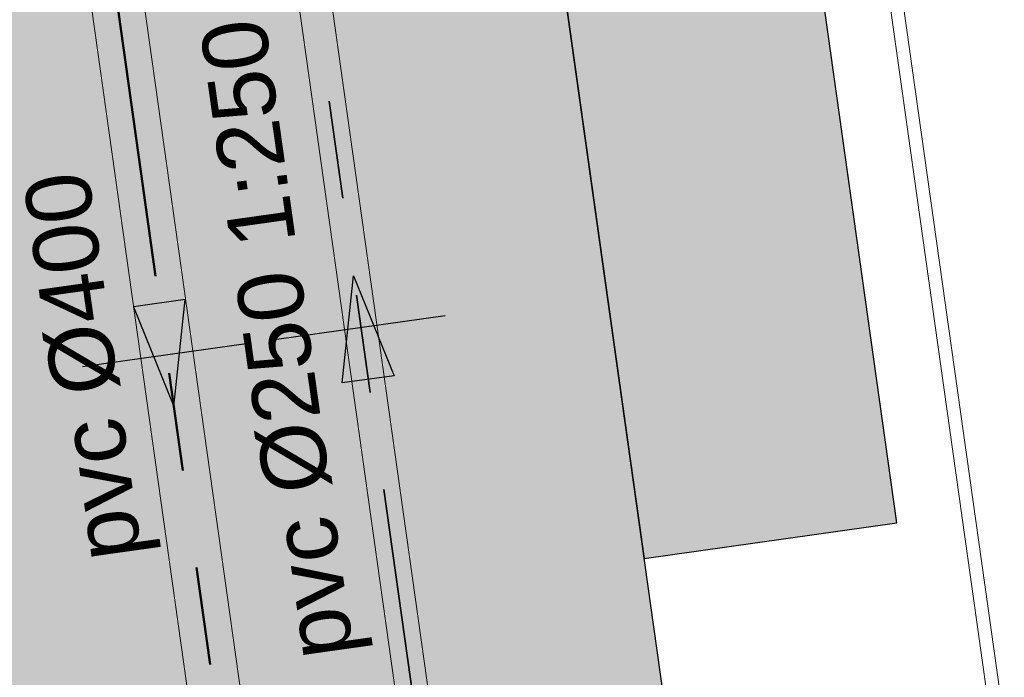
# Model space of a CAD drawing. Extents: x 98477 to 100410, y 398052 to 398969.
# Tile 51 of 256: x 98565.21 to 98572.74, y 398233.39 to 398238.42. Entities that reach past the tile are written whole.
import ezdxf
from ezdxf.enums import TextEntityAlignment as Align

# ---------------------------------------------------------------- set-up
doc = ezdxf.new("R2010")
doc.units = 0
doc.linetypes.add('RI-DWA', pattern=[9.75, 4.5, -0.75, 0.75, -0.75, 0.75, -0.75, 0.75, -0.75])
doc.linetypes.add('RI-RWA', pattern=[8.25, 4.5, -0.75, 0.75, -0.75, 0.75, -0.75])
for name, color, linetype, lineweight in [('N-KO-kantbegrenzing grondwerk', 70, 'Continuous', 25), ('N-KO-kantverharding', 2, 'Continuous', 25), ('N-RI-DWA hoofdriool', 24, 'RI-DWA', 35), ('N-RI-DWA hoofdriool buiswand', 24, 'Continuous', 13), ('N-RI-DWA strenginformatie', 24, 'Continuous', 25), ('N-RI-RWA hoofdriool', 162, 'RI-RWA', 50), ('N-RI-RWA hoofdriool buiswand', 162, 'Continuous', 13), ('N-RI-RWA strenginformatie', 162, 'Continuous', 25), ('N-RI-stroomrichting', 7, 'Continuous', 25), ("N-VH-arcering 'MAT' grijs 251", 251, 'Continuous', 18), ('N-VH-arcering printbeton', 8, 'Continuous', 9), ('X-AL-hoogtelijn - Niv 1', 1, 'AL-HOOGTELIJN', 18)]:
    doc.layers.add(name, color=color, linetype=linetype, lineweight=lineweight)
doc.layers.add('X-AL-contourlijnen', color=30, linetype='Continuous', plot=False)
doc.layers.add('X-AL-hulplijn riolering', color=30, linetype='Continuous', plot=False)
doc.styles.add('CS Annotative', font='arial.ttf')
doc.styles.get("Standard").update_dxf_attribs({"font": 'txt.shx'})
doc.linetypes.add('AL-HOOGTELIJN', pattern='A,10,-1.5,["H",Standard,S=0.9,R=0,X=-0.3,Y=-0.45],-1.5,30', length=43)

# ---------------------------------------------------------------- blocks, each defined once
blk = doc.blocks.new('*U105')
at = {"layer": 'N-RI-stroomrichting'}
h = blk.add_hatch(color=256, dxfattribs=at)
h.dxf.hatch_style = 1
h.paths.add_polyline_path([(0.2783462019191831, -1.980536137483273), (0.7119218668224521, 2.119709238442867), (-1.268614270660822, 1.841363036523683)])
blk.add_lwpolyline([(0.2783462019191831, -1.980536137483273), (0.7119218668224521, 2.119709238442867), (-1.268614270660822, 1.841363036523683)], close=True, dxfattribs=at)
at = {"layer": 'X-AL-hulplijn riolering'}
blk.add_lwpolyline([(3.21837122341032, 0.4523125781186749), (-3.21837122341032, -0.4523125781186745)], dxfattribs=at)
at = {"lineweight": 25, "style": 'CS Annotative'}
blk.add_attdef('Strenginformatie', text='', height=2.5, rotation=97.9999999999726, dxfattribs=at).set_placement((-3.218371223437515, -0.4523125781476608), align=Align.MIDDLE_CENTER)
blk = doc.blocks.new('*U177')
at = {"layer": 'N-RI-stroomrichting'}
h = blk.add_hatch(color=256, dxfattribs=at)
h.dxf.hatch_style = 1
h.paths.add_polyline_path([(-0.2783462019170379, 1.980536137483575), (1.268614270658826, -1.841363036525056), (-0.7119218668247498, -2.119709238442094)])
blk.add_lwpolyline([(-0.2783462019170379, 1.980536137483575), (1.268614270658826, -1.841363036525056), (-0.7119218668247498, -2.119709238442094)], close=True, dxfattribs=at)
at = {"layer": 'X-AL-hulplijn riolering'}
blk.add_lwpolyline([(3.21837122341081, 0.4523125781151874), (-3.21837122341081, -0.452312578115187)], dxfattribs=at)
at = {"lineweight": 25, "style": 'CS Annotative'}
blk.add_attdef('Strenginformatie', text='', height=2.5, rotation=97.99999999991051, dxfattribs=at).set_placement((-3.218371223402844, -0.4523125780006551), align=Align.MIDDLE_CENTER)

msp = doc.modelspace()

# ---------------------------------------------------------------- hatches: boundary and pattern name
at = {"layer": "N-VH-arcering 'MAT' grijs 251"}
h = msp.add_hatch(color=256, dxfattribs=at)
h.dxf.hatch_style = 1
edge = h.paths.add_edge_path()
edge.add_line((98801.70985258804, 398275.5025756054), (98759.07881222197, 398269.5111736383))
edge.add_arc((98758.55691309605, 398273.2246788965), 3.749999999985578, 188.0000000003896, 277.9999999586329, ccw=False)
edge.add_line((98754.84340783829, 398272.7027797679), (98754.7320693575, 398273.4949942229))
edge.add_arc((98759.43584268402, 398274.1560664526), 4.75000000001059, 98.00000000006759, 188.0000000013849, ccw=False)
edge.add_line((98758.77477045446, 398278.859839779), (98802.64364589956, 398285.0252081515))
edge.add_arc((98800.79960231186, 398298.1462600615), 13.24999999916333, 278.0000000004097, 315.3695932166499)
edge.add_arc((98814.32101528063, 398284.7981743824), 5.750000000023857, 97.99999999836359, 135.3695932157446, ccw=False)
edge.add_line((98813.52076995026, 398290.4922157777), (98817.94515990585, 398291.114023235))
edge.add_arc((98818.74540523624, 398285.4199818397), 5.750000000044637, 8.00000000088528, 97.99999999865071, ccw=False)
edge.add_line((98824.43944663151, 398286.2202271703), (98832.12180180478, 398231.5574297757))
edge.add_arc((98824.4472242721, 398230.4788382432), 7.74999999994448, -36.90337989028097, 8.000000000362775, ccw=False)
edge.add_line((98830.64450586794, 398225.8252159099), (98822.02531955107, 398214.3469478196))
edge.add_arc((98828.62242576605, 398209.3930917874), 8.249999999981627, 143.0966201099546, 188.000000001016)
edge.add_line((98820.45271419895, 398208.2449137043), (98820.95212056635, 398204.6914527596))
edge.add_line((98820.95212056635, 398204.6914527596), (98824.98814049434, 398175.9736787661))
edge.add_line((98824.98814049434, 398175.9736787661), (98826.34507822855, 398166.3185650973))
edge.add_arc((98829.56344945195, 398166.7708776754), 3.249999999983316, 187.9999999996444, 277.9999999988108)
edge.add_line((98830.01576203, 398163.552506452), (98845.49611657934, 398165.7281284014))
edge.add_line((98845.49611657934, 398165.7281284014), (98850.05134969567, 398166.3683246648))
edge.add_line((98850.05134969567, 398166.3683246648), (98871.26042709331, 398169.349066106))
edge.add_line((98871.26042709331, 398169.349066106), (98879.77673248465, 398170.5459547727))
edge.add_line((98879.77673248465, 398170.5459547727), (98895.91810200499, 398172.8144763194))
edge.add_line((98895.91810200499, 398172.8144763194), (98895.01347684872, 398179.2512187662))
edge.add_line((98895.01347684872, 398179.2512187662), (98835.84495974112, 398170.9356259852))
edge.add_arc((98835.18388751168, 398175.6393993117), 4.749999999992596, 188.0000000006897, 277.9999999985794, ccw=False)
edge.add_line((98830.48011418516, 398174.9783270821), (98825.97718274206, 398207.0183491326))
edge.add_arc((98833.65176027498, 398208.096940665), 7.750000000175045, 143.0966201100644, 188.0000000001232, ccw=False)
edge.add_line((98827.4544786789, 398212.7505629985), (98836.07366499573, 398224.2288310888))
edge.add_arc((98829.47655878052, 398229.1826871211), 8.250000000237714, 323.096620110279, 367.9999999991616)
edge.add_line((98837.64627034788, 398230.3308652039), (98837.34238794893, 398232.4931008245))
edge.add_line((98837.34238794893, 398232.4931008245), (98837.34238780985, 398232.493100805))
edge.add_line((98837.34238780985, 398232.493100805), (98829.68786739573, 398286.9578446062))
edge.add_arc((98835.38190879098, 398287.7580899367), 5.749999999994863, 97.99999999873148, 188.0000000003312, ccw=False)
edge.add_line((98834.58166346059, 398293.452131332), (98882.50500414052, 398300.1873176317))
edge.add_arc((98883.61838894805, 398292.2651730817), 8.000000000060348, 11.632034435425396, 97.9999999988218, ccw=False)
edge.add_line((98891.45409032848, 398293.8781776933), (98890.9995, 398296.0865))
edge.add_line((98890.9995, 398296.0865), (98889.023, 398305.688))
edge.add_line((98889.023, 398305.688), (98888.557, 398307.974))
edge.add_line((98888.557, 398307.974), (98887.38477368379, 398314.7597044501))
edge.add_arc((98879.50153614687, 398313.3978799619), 8.00000000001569, -82.00000000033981, 9.801079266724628, ccw=False)
edge.add_line((98880.6149209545, 398305.475735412), (98872.94460748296, 398304.3977431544))
edge.add_arc((98872.42270835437, 398308.1112484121), 3.749999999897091, 189.4265010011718, 278.00000000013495, ccw=False)
edge.add_arc((92946.7354543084, 397324.3039467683), 6003.049999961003, 9.42650100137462, 10.61166010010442)
edge.add_line((98847.1206531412, 398429.7738954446), (98842.31285519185, 398429.0982035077))
edge.add_arc((92946.7354539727, 397324.3039467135), 5998.200000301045, 9.428546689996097, 10.613773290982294, ccw=False)
edge.add_arc((98860.08948650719, 398306.4687901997), 3.840166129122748, -81.43407539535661, 6.657381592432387, ccw=False)
edge.add_line((98860.66146879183, 398302.6714605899), (98847.18483033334, 398300.7774425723))
edge.add_line((98847.18483033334, 398300.7774425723), (98842.62959721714, 398300.1372463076))
edge.add_line((98842.62959721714, 398300.1372463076), (98820.15051205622, 398296.9780169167))
edge.add_arc((98819.35026672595, 398302.672058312), 5.749999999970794, 187.9999999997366, 277.99999999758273, ccw=False)
edge.add_line((98813.65622533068, 398301.8718129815), (98812.30624625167, 398311.4774132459))
edge.add_line((98812.30624625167, 398311.4774132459), (98811.1093575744, 398319.9937186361))
edge.add_line((98811.1093575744, 398319.9937186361), (98809.24443803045, 398333.2633107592))
edge.add_line((98809.24443803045, 398333.2633107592), (98808.67382831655, 398337.3234098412))
edge.add_line((98808.67382831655, 398337.3234098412), (98807.71353391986, 398344.1562595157))
edge.add_line((98807.71353391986, 398344.1562595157), (98807.70657526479, 398344.2057729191))
edge.add_line((98807.70657526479, 398344.2057729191), (98811.66764753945, 398344.7624653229))
edge.add_line((98811.66764753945, 398344.7624653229), (98829.49247277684, 398347.2675811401))
edge.add_line((98829.49247277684, 398347.2675811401), (98831.96814294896, 398347.6155138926))
edge.add_line((98831.96814294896, 398347.6155138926), (98831.06351779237, 398354.0522563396))
edge.add_line((98831.06351779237, 398354.0522563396), (98828.58784762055, 398353.704323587))
edge.add_line((98828.58784762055, 398353.704323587), (98810.76302238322, 398351.1992077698))
edge.add_line((98810.76302238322, 398351.1992077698), (98806.80195010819, 398350.6425153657))
edge.add_line((98806.80195010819, 398350.6425153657), (98806.79499145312, 398350.6920287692))
edge.add_line((98806.79499145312, 398350.6920287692), (98805.14616655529, 398362.4240275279))
edge.add_line((98805.14616655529, 398362.4240275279), (98805.04836903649, 398363.119893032))
edge.add_line((98805.04836903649, 398363.119893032), (98803.99065346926, 398370.6459303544))
edge.add_line((98803.99065346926, 398370.6459303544), (98802.48758397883, 398381.3408254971))
edge.add_line((98802.48758397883, 398381.3408254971), (98801.4298684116, 398388.8668628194))
edge.add_line((98801.4298684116, 398388.8668628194), (98799.92679892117, 398399.561757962))
edge.add_line((98799.92679892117, 398399.561757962), (98798.86908335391, 398407.0877952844))
edge.add_line((98798.86908335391, 398407.0877952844), (98797.36601386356, 398417.7826904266))
edge.add_line((98797.36601386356, 398417.7826904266), (98796.79540414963, 398421.8427895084))
edge.add_line((98796.79540414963, 398421.8427895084), (98795.88382033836, 398428.3290453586))
edge.add_line((98795.88382033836, 398428.3290453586), (98795.87686168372, 398428.3785587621))
edge.add_line((98795.87686168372, 398428.3785587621), (98799.83793395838, 398428.9352511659))
edge.add_line((98799.83793395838, 398428.9352511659), (98817.66275919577, 398431.4403669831))
edge.add_line((98817.66275919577, 398431.4403669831), (98820.13842936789, 398431.7882997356))
edge.add_line((98820.13842936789, 398431.7882997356), (98819.2338042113, 398438.2250421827))
edge.add_line((98819.2338042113, 398438.2250421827), (98816.75813403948, 398437.87710943))
edge.add_line((98816.75813403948, 398437.87710943), (98798.93330880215, 398435.3719936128))
edge.add_line((98798.93330880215, 398435.3719936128), (98794.9722365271, 398434.8153012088))
edge.add_line((98794.9722365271, 398434.8153012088), (98794.96527787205, 398434.8648146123))
edge.add_line((98794.96527787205, 398434.8648146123), (98793.37870452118, 398446.1538705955))
edge.add_line((98793.37870452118, 398446.1538705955), (98792.73850825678, 398450.7091037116))
edge.add_line((98792.73850825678, 398450.7091037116), (98789.33816684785, 398474.9037900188))
edge.add_line((98789.33816684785, 398474.9037900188), (98783.89169246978, 398474.1383379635))
edge.add_line((98783.89169246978, 398474.1383379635), (98786.76317609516, 398453.7066703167))
edge.add_arc((98782.05940276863, 398453.0455980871), 4.750000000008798, -82.0000000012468, 7.999999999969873, ccw=False)
edge.add_line((98782.72047499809, 398448.3418247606), (98773.11487473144, 398446.9918456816))
edge.add_line((98773.11487473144, 398446.9918456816), (98764.5985693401, 398445.7949570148))
edge.add_line((98764.5985693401, 398445.7949570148), (98743.40683266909, 398442.8166526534))
edge.add_line((98743.40683266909, 398442.8166526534), (98734.89052727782, 398441.6197639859))
edge.add_line((98734.89052727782, 398441.6197639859), (98611.80020633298, 398424.3205475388))
edge.add_line((98611.80020633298, 398424.3205475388), (98607.65702311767, 398453.8008279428))
edge.add_arc((98611.6373665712, 398454.1216500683), 3.993251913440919, 101.39182936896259, 184.6081706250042, ccw=False)
edge.add_line((98610.84862924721, 398458.0362323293), (98611.83889731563, 398458.1754054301))
edge.add_line((98611.83889731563, 398458.1754054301), (98639.5664032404, 398462.0722522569))
edge.add_line((98639.5664032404, 398462.0722522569), (98641.54693937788, 398462.3505984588))
edge.add_line((98641.54693937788, 398462.3505984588), (98659.37176461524, 398464.8557142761))
edge.add_line((98659.37176461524, 398464.8557142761), (98661.84743478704, 398465.2036470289))
edge.add_line((98661.84743478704, 398465.2036470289), (98660.94280963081, 398471.6403894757))
edge.add_line((98660.94280963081, 398471.6403894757), (98649.90132066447, 398470.0886093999))
edge.add_line((98649.90132066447, 398470.0886093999), (98624.64948491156, 398466.5396953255))
edge.add_line((98624.64948491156, 398466.5396953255), (98622.66894877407, 398466.2613491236))
edge.add_line((98622.66894877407, 398466.2613491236), (98604.84412353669, 398463.7562333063))
edge.add_line((98604.84412353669, 398463.7562333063), (98602.86358739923, 398463.4778871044))
edge.add_line((98602.86358739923, 398463.4778871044), (98594.9414428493, 398462.3645022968))
edge.add_line((98594.9414428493, 398462.3645022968), (98576.27488975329, 398459.7410893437))
edge.add_line((98576.27488975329, 398459.7410893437), (98577.17951490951, 398453.3043468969))
edge.add_line((98577.17951490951, 398453.3043468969), (98578.1697829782, 398453.4435199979))
edge.add_line((98578.1697829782, 398453.4435199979), (98598.47059208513, 398456.2943364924))
edge.add_arc((98598.79151287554, 398452.3139562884), 3.993296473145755, 11.424909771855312, 94.60953932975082, ccw=False)
edge.add_line((98602.70568277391, 398453.1049624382), (98606.84886598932, 398423.6246820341))
edge.add_line((98606.84886598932, 398423.6246820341), (98548.81915716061, 398415.4691383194))
edge.add_arc((98548.15808493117, 398420.172911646), 4.750000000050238, 188.0000000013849, 277.99999999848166, ccw=False)
edge.add_line((98543.45431160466, 398419.5118394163), (98539.76818545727, 398445.7399897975))
edge.add_line((98539.76818545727, 398445.7399897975), (98538.97597100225, 398445.6286513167))
edge.add_line((98538.97597100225, 398445.6286513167), (98538.73241807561, 398447.361620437))
edge.add_line((98538.73241807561, 398447.361620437), (98534.77134580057, 398446.8049280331))
edge.add_line((98534.77134580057, 398446.8049280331), (98536.52992450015, 398434.2919904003))
edge.add_line((98536.52992450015, 398434.2919904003), (98537.17012076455, 398429.7367572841))
edge.add_line((98537.17012076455, 398429.7367572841), (98538.39484405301, 398421.0223982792))
edge.add_line((98538.39484405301, 398421.0223982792), (98539.03504031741, 398416.467165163))
edge.add_line((98539.03504031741, 398416.467165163), (98541.02521566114, 398402.30633178))
edge.add_line((98541.02521566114, 398402.30633178), (98541.66541192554, 398397.7510986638))
edge.add_line((98541.66541192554, 398397.7510986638), (98543.65558726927, 398383.5902652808))
edge.add_line((98543.65558726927, 398383.5902652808), (98544.29578353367, 398379.0350321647))
edge.add_line((98544.29578353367, 398379.0350321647), (98545.60401068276, 398369.7265123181))
edge.add_arc((98543.87104156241, 398369.4829593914), 1.750000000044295, -82.00000000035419, 7.99999999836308, ccw=False)
edge.add_line((98544.11459448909, 398367.7499902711), (98522.47723718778, 398364.7090580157))
edge.add_line((98522.47723718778, 398364.7090580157), (98523.21485462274, 398359.4606372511))
edge.add_line((98523.21485462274, 398359.4606372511), (98545.05026553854, 398362.5294041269))
edge.add_line((98545.05026553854, 398362.5294041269), (98549.60549865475, 398363.1696003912))
edge.add_line((98549.60549865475, 398363.1696003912), (98564.16243926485, 398365.2154449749))
edge.add_arc((98564.82351149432, 398360.5116716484), 4.749999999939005, 8.000000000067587, 97.99999999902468, ccw=False)
edge.add_line((98569.5272848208, 398361.172743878), (98576.49985717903, 398311.5603136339))
edge.add_arc((98571.7960838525, 398310.8992414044), 4.749999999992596, -82.0000000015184, 7.999999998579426, ccw=False)
edge.add_line((98572.45715608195, 398306.1954680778), (98563.84182388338, 398304.9846620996))
edge.add_line((98563.84182388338, 398304.9846620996), (98559.28659076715, 398304.3444658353))
edge.add_line((98559.28659076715, 398304.3444658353), (98541.0161448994, 398301.7767221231))
edge.add_line((98541.0161448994, 398301.7767221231), (98541.7537623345, 398296.5283013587))
edge.add_line((98541.7537623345, 398296.5283013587), (98553.88454617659, 398298.2331718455))
edge.add_arc((98554.12809910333, 398296.5002027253), 1.749999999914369, 7.999999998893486, 98.0000000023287, ccw=False)
edge.add_line((98555.86106822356, 398296.7437556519), (98557.35022040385, 398286.1478873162))
edge.add_line((98557.35022040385, 398286.1478873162), (98557.99041666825, 398281.5926542))
edge.add_line((98557.99041666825, 398281.5926542), (98560.13368242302, 398266.3425259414))
edge.add_line((98560.13368242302, 398266.3425259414), (98560.77387868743, 398261.7872928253))
edge.add_line((98560.77387868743, 398261.7872928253), (98562.9171444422, 398246.5371645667))
edge.add_line((98562.9171444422, 398246.5371645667), (98563.5573407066, 398241.9819314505))
edge.add_line((98563.5573407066, 398241.9819314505), (98565.70060646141, 398226.7318031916))
edge.add_line((98565.70060646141, 398226.7318031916), (98566.34080272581, 398222.1765700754))
edge.add_line((98566.34080272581, 398222.1765700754), (98567.56552601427, 398213.4622110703))
edge.add_line((98567.56552601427, 398213.4622110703), (98568.20572227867, 398208.9069779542))
edge.add_line((98568.20572227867, 398208.9069779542), (98576.53105717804, 398149.6691420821))
edge.add_line((98576.53105717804, 398149.6691420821), (98576.55610833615, 398149.4908938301))
edge.add_line((98576.55610833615, 398149.4908938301), (98535.4599834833, 398143.7152101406))
edge.add_line((98535.4599834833, 398143.7152101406), (98536.3465161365, 398137.4072025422))
edge.add_line((98536.3465161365, 398137.4072025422), (98537.33678420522, 398137.5463756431))
edge.add_line((98537.33678420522, 398137.5463756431), (98577.44264098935, 398143.1828862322))
edge.add_line((98577.44264098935, 398143.1828862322), (98578.76478544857, 398133.7753395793))
edge.add_line((98578.76478544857, 398133.7753395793), (98538.65892866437, 398128.1388289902))
edge.add_line((98538.65892866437, 398128.1388289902), (98537.66866059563, 398127.9996558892))
edge.add_line((98537.66866059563, 398127.9996558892), (98538.57328575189, 398121.5629134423))
edge.add_line((98538.57328575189, 398121.5629134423), (98579.66941060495, 398127.3385971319))
edge.add_line((98579.66941060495, 398127.3385971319), (98579.67636925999, 398127.2890837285))
edge.add_line((98579.67636925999, 398127.2890837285), (98580.7660946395, 398119.5352847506))
edge.add_line((98580.7660946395, 398119.5352847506), (98582.57534495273, 398106.6617998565))
edge.add_line((98582.57534495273, 398106.6617998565), (98583.06245080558, 398103.1958616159))
edge.add_line((98583.06245080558, 398103.1958616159), (98584.87170111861, 398090.3223767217))
edge.add_line((98584.87170111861, 398090.3223767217), (98585.35880697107, 398086.8564384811))
edge.add_line((98585.35880697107, 398086.8564384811), (98587.16805728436, 398073.9829535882))
edge.add_line((98587.16805728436, 398073.9829535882), (98588.14928671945, 398067.0011433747))
edge.add_arc((98585.92118356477, 398066.6880038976), 2.249999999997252, -71.05267843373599, 7.999999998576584, ccw=False)
edge.add_line((98586.6517556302, 398064.5599145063), (98587.08769329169, 398064.7095716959))
edge.add_line((98587.08769329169, 398064.7095716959), (98595.76511800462, 398067.6885274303))
edge.add_line((98595.76511800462, 398067.6885274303), (98596.09256923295, 398067.8009412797))
edge.add_arc((98595.36199716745, 398069.9290306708), 2.249999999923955, 187.9999999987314, 288.947321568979, ccw=False)
edge.add_line((98593.13389401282, 398069.6158911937), (98582.46560133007, 398145.5247379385))
edge.add_arc((98587.16937465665, 398146.1858101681), 4.750000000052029, 98.00000000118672, 187.9999999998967, ccw=False)
edge.add_line((98586.50830242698, 398150.8895834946), (98609.06670264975, 398154.0599598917))
edge.add_line((98609.06670264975, 398154.0599598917), (98621.30783352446, 398156.2004915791))
edge.add_line((98621.30783352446, 398156.2004915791), (98618.71337939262, 398174.6609919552))
edge.add_line((98618.71337939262, 398174.6609919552), (98600.88855415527, 398172.155876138))
edge.add_line((98600.88855415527, 398172.155876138), (98602.70587460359, 398159.2249692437))
edge.add_line((98602.70587460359, 398159.2249692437), (98585.67326382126, 398156.8311919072))
edge.add_arc((98585.08617653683, 398161.633146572), 4.837710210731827, 189.0296070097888, 276.97039299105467, ccw=False)
edge.add_line((98580.30841826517, 398160.8738930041), (98573.6350680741, 398208.3572469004))
edge.add_line((98573.6350680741, 398208.3572469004), (98572.71652560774, 398214.8930161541))
edge.add_line((98572.71652560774, 398214.8930161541), (98570.01656744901, 398234.1042166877))
edge.add_line((98570.01656744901, 398234.1042166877), (98569.09802498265, 398240.6399859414))
edge.add_line((98569.09802498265, 398240.6399859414), (98568.63179509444, 398243.9573839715))
edge.add_line((98568.63179509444, 398243.9573839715), (98568.16556520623, 398247.2747820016))
edge.add_arc((98572.86933853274, 398247.9358542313), 4.74999999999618, 98.00000000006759, 188.0000000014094, ccw=False)
edge.add_line((98572.20826630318, 398252.6396275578), (98597.85620928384, 398256.2442108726))
edge.add_line((98597.85620928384, 398256.2442108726), (98604.39197853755, 398257.1627533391))
edge.add_line((98604.39197853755, 398257.1627533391), (98619.64210679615, 398259.3060190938))
edge.add_line((98619.64210679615, 398259.3060190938), (98626.17787604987, 398260.2245615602))
edge.add_line((98626.17787604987, 398260.2245615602), (98639.44746817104, 398262.089481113))
edge.add_line((98639.44746817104, 398262.089481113), (98639.4969815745, 398262.096439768))
edge.add_line((98639.4969815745, 398262.096439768), (98640.05367397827, 398258.1353674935))
edge.add_line((98640.05367397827, 398258.1353674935), (98641.8629242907, 398245.2618825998))
edge.add_line((98641.8629242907, 398245.2618825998), (98642.14127049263, 398243.2813464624))
edge.add_line((98642.14127049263, 398243.2813464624), (98643.25465530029, 398235.3592019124))
edge.add_line((98643.25465530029, 398235.3592019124), (98644.5767997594, 398225.9516552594))
edge.add_line((98644.5767997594, 398225.9516552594), (98646.03811731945, 398215.5538405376))
edge.add_line((98646.03811731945, 398215.5538405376), (98646.38605007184, 398213.0781703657))
edge.add_line((98646.38605007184, 398213.0781703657), (98652.82279251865, 398213.9827955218))
edge.add_line((98652.82279251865, 398213.9827955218), (98652.47485976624, 398216.4584656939))
edge.add_line((98652.47485976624, 398216.4584656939), (98651.70940771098, 398221.904940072))
edge.add_line((98651.70940771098, 398221.904940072), (98651.43106150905, 398223.8854762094))
edge.add_line((98651.43106150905, 398223.8854762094), (98649.62181119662, 398236.758961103))
edge.add_line((98649.62181119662, 398236.758961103), (98649.34346499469, 398238.7394972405))
edge.add_line((98649.34346499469, 398238.7394972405), (98646.49041642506, 398259.0399926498))
edge.add_line((98646.49041642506, 398259.0399926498), (98645.93372402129, 398263.0010649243))
edge.add_line((98645.93372402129, 398263.0010649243), (98645.98323742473, 398263.0080235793))
edge.add_line((98645.98323742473, 398263.0080235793), (98654.39783815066, 398264.1906185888))
edge.add_line((98654.39783815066, 398264.1906185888), (98722.62535253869, 398273.7793704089))
edge.add_line((98722.62535253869, 398273.7793704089), (98731.14165792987, 398274.9762590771))
edge.add_line((98731.14165792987, 398274.9762590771), (98743.97026282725, 398276.7792019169))
edge.add_arc((98744.55735011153, 398271.9772472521), 4.837710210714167, 9.02960700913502, 96.9703929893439, ccw=False)
edge.add_line((98749.33510838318, 398272.73650082), (98750.7268393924, 398262.8338201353))
edge.add_line((98750.7268393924, 398262.8338201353), (98752.41029510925, 398263.0704144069))
edge.add_line((98752.41029510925, 398263.0704144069), (98756.96552822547, 398263.7106106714))
edge.add_line((98756.96552822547, 398263.7106106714), (98772.21565648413, 398265.8538764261))
edge.add_line((98772.21565648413, 398265.8538764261), (98776.77088960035, 398266.4940726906))
edge.add_line((98776.77088960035, 398266.4940726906), (98795.98209013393, 398269.1940308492))
edge.add_line((98795.98209013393, 398269.1940308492), (98800.53732325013, 398269.8342271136))
edge.add_line((98800.53732325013, 398269.8342271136), (98802.46834598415, 398270.1056146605))
edge.add_line((98802.46834598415, 398270.1056146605), (98801.70985258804, 398275.5025756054))
edge = h.paths.add_edge_path(flags=16)
edge.add_line((98744.0622075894, 398333.4636472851), (98751.98435213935, 398334.5770320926))
edge.add_line((98751.98435213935, 398334.5770320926), (98753.96600319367, 398334.8555349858))
edge.add_line((98753.96600319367, 398334.8555349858), (98764.36270300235, 398336.316695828))
edge.add_line((98764.36270300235, 398336.316695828), (98764.36270299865, 398336.3166958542))
edge.add_line((98764.36270299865, 398336.3166958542), (98766.34323913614, 398336.5950420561))
edge.add_line((98766.34323913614, 398336.5950420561), (98774.26538368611, 398337.7084268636))
edge.add_line((98774.26538368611, 398337.7084268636), (98774.24729118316, 398337.8371617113))
edge.add_line((98774.24729118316, 398337.8371617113), (98802.48973650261, 398341.8063785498))
edge.add_line((98802.48973650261, 398341.8063785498), (98803.0185942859, 398338.0433598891))
edge.add_line((98803.0185942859, 398338.0433598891), (98808.47417984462, 398299.2248515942))
edge.add_arc((98800.79960231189, 398298.1462600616), 7.750000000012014, -82.00000000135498, 8.000000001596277, ccw=False)
edge.add_line((98801.87819384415, 398290.4716825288), (98771.96746476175, 398286.2680036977))
edge.add_line((98771.96746476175, 398286.2680036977), (98767.41223164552, 398285.6278074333))
edge.add_line((98767.41223164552, 398285.6278074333), (98755.13290759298, 398283.9020609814))
edge.add_line((98755.13290759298, 398283.9020609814), (98746.61660220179, 398282.7051723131))
edge.add_line((98746.61660220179, 398282.7051723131), (98730.37620587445, 398280.4227334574))
edge.add_line((98730.37620587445, 398280.4227334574), (98721.85990048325, 398279.2258447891))
edge.add_line((98721.85990048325, 398279.2258447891), (98654.3282516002, 398269.7348904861))
edge.add_arc((98653.66717937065, 398274.4386638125), 4.749999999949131, 187.9999999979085, 277.9999999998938, ccw=False)
edge.add_line((98648.96340604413, 398273.7775915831), (98644.1340994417, 398308.1398935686))
edge.add_line((98644.1340994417, 398308.1398935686), (98642.93721077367, 398316.6561989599))
edge.add_line((98642.93721077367, 398316.6561989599), (98640.29988051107, 398335.4217788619))
edge.add_line((98640.29988051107, 398335.4217788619), (98638.12129075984, 398335.1155980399))
edge.add_line((98638.12129075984, 398335.1155980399), (98637.23004949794, 398334.990342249))
edge.add_line((98637.23004949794, 398334.990342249), (98635.05145974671, 398334.6841614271))
edge.add_line((98635.05145974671, 398334.6841614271), (98635.74036659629, 398329.7823344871))
edge.add_line((98635.74036659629, 398329.7823344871), (98636.93725526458, 398321.266029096))
edge.add_line((98636.93725526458, 398321.266029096), (98638.384655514, 398310.967241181))
edge.add_line((98638.384655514, 398310.967241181), (98639.02485177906, 398306.4120080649))
edge.add_line((98639.02485177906, 398306.4120080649), (98641.16811753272, 398291.1618798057))
edge.add_line((98641.16811753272, 398291.1618798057), (98642.36500620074, 398282.6455744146))
edge.add_line((98642.36500620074, 398282.6455744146), (98643.71498527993, 398273.0399741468))
edge.add_arc((98639.01121195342, 398272.3789019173), 4.749999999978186, -82.00000000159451, 7.999999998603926, ccw=False)
edge.add_line((98639.67228418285, 398267.6751285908), (98619.32227537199, 398264.8151213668))
edge.add_line((98619.32227537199, 398264.8151213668), (98614.27190822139, 398264.1053385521))
edge.add_line((98614.27190822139, 398264.1053385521), (98593.92189940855, 398261.2453313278))
edge.add_arc((98593.26082717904, 398265.9491046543), 4.750000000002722, 188.0000000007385, 277.9999999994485, ccw=False)
edge.add_line((98588.55705385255, 398265.2880324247), (98581.77932383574, 398313.5140873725))
edge.add_line((98581.77932383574, 398313.5140873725), (98580.58243516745, 398322.0303927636))
edge.add_line((98580.58243516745, 398322.0303927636), (98575.23122943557, 398360.1062000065))
edge.add_line((98575.23122943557, 398360.1062000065), (98574.59103317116, 398364.6614331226))
edge.add_line((98574.59103317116, 398364.6614331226), (98572.66348572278, 398378.3766458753))
edge.add_line((98572.66348572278, 398378.3766458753), (98571.18825085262, 398388.8734874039))
edge.add_line((98571.18825085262, 398388.8734874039), (98568.51612731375, 398407.8866343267))
edge.add_arc((98573.21990064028, 398408.5477065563), 4.750000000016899, 97.9999999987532, 188.0000000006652, ccw=False)
edge.add_line((98572.55882841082, 398413.2514798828), (98607.11918401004, 398418.1086211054))
edge.add_line((98607.11918401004, 398418.1086211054), (98607.61431804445, 398418.1782076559))
edge.add_line((98607.61431804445, 398418.1782076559), (98611.58353488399, 398389.9357623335))
edge.add_line((98611.58353488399, 398389.9357623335), (98611.454800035, 398389.9176698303))
edge.add_line((98611.454800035, 398389.9176698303), (98613.2640503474, 398377.0441849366))
edge.add_line((98613.2640503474, 398377.0441849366), (98613.33363689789, 398376.5490509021))
edge.add_line((98613.33363689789, 398376.5490509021), (98626.20712179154, 398378.3583012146))
edge.add_line((98626.20712179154, 398378.3583012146), (98628.18765792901, 398378.6366474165))
edge.add_line((98628.18765792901, 398378.6366474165), (98636.10980247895, 398379.7500322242))
edge.add_line((98636.10980247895, 398379.7500322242), (98648.36932117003, 398381.4729952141))
edge.add_line((98648.36932117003, 398381.4729952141), (98647.4646960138, 398387.9097376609))
edge.add_line((98647.4646960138, 398387.9097376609), (98634.59121112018, 398386.1004873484))
edge.add_line((98634.59121112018, 398386.1004873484), (98632.49184281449, 398385.8054403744))
edge.add_line((98632.49184281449, 398385.8054403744), (98619.73719008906, 398384.0128908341))
edge.add_line((98619.73719008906, 398384.0128908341), (98617.50908693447, 398383.6997513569))
edge.add_line((98617.50908693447, 398383.6997513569), (98612.56565838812, 398418.8740731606))
edge.add_line((98612.56565838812, 398418.8740731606), (98613.06079242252, 398418.943659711))
edge.add_line((98613.06079242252, 398418.943659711), (98667.57504960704, 398426.6051389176))
edge.add_line((98667.57504960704, 398426.6051389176), (98722.08930679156, 398434.2666181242))
edge.add_line((98722.08930679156, 398434.2666181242), (98726.14940587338, 398434.8372278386))
edge.add_line((98726.14940587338, 398434.8372278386), (98759.42241298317, 398439.51344403))
edge.add_line((98759.42241298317, 398439.51344403), (98763.48251206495, 398440.084053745))
edge.add_line((98763.48251206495, 398440.084053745), (98783.48592705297, 398442.8953503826))
edge.add_arc((98784.14699928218, 398438.191577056), 4.750000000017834, 8.000000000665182, 97.99999999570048, ccw=False)
edge.add_line((98788.85077260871, 398438.8526492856), (98795.6145853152, 398390.7256211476))
edge.add_arc((98790.91081198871, 398390.064548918), 4.749999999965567, -82.00000000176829, 8.000000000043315, ccw=False)
edge.add_line((98791.57188421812, 398385.3607755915), (98787.36324492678, 398384.7692899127))
edge.add_line((98787.36324492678, 398384.7692899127), (98774.48976003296, 398382.9600396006))
edge.add_line((98774.48976003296, 398382.9600396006), (98766.12199485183, 398381.7840268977))
edge.add_line((98766.12199485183, 398381.7840268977), (98766.07248144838, 398381.7770682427))
edge.add_line((98766.07248144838, 398381.7770682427), (98764.94517930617, 398389.7982395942))
edge.add_line((98764.94517930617, 398389.7982395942), (98762.09213076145, 398410.0987350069))
edge.add_line((98762.09213076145, 398410.0987350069), (98761.95295766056, 398411.0890030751))
edge.add_line((98761.95295766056, 398411.0890030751), (98755.5162152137, 398410.1843779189))
edge.add_line((98755.5162152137, 398410.1843779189), (98755.65538831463, 398409.1941098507))
edge.add_line((98755.65538831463, 398409.1941098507), (98758.50843688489, 398388.893614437))
edge.add_line((98758.50843688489, 398388.893614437), (98759.63573900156, 398380.8724430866))
edge.add_line((98759.63573900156, 398380.8724430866), (98759.5862255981, 398380.8654844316))
edge.add_line((98759.5862255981, 398380.8654844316), (98748.79230364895, 398379.3484976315))
edge.add_line((98748.79230364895, 398379.3484976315), (98744.23707053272, 398378.7083013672))
edge.add_line((98744.23707053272, 398378.7083013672), (98741.31577972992, 398378.2977407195))
edge.add_line((98741.31577972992, 398378.2977407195), (98735.86930535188, 398377.532288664))
edge.add_line((98735.86930535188, 398377.532288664), (98732.94801454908, 398377.1217280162))
edge.add_line((98732.94801454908, 398377.1217280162), (98728.39278143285, 398376.4815317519))
edge.add_line((98728.39278143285, 398376.4815317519), (98718.31915239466, 398375.0657755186))
edge.add_arc((98720.44154218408, 398359.9641874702), 15.25000000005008, 97.9999999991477, 128.0000000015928)
edge.add_line((98711.052704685, 398371.9813514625), (98707.24934533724, 398369.0098414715))
edge.add_line((98707.24934533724, 398369.0098414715), (98710.51235115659, 398364.8333844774))
edge.add_line((98710.51235115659, 398364.8333844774), (98713.62044188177, 398367.261691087))
edge.add_arc((98721.25410813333, 398357.3241039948), 12.53110121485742, 99.37790491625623, 127.53006232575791, ccw=False)
edge.add_line((98719.21222162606, 398369.6877279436), (98728.55711414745, 398371.001066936))
edge.add_line((98728.55711414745, 398371.001066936), (98733.11234726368, 398371.6412632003))
edge.add_line((98733.11234726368, 398371.6412632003), (98743.90626921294, 398373.1582500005))
edge.add_line((98743.90626921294, 398373.1582500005), (98752.42257460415, 398374.3551386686))
edge.add_line((98752.42257460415, 398374.3551386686), (98763.21649655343, 398375.8721254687))
edge.add_line((98763.21649655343, 398375.8721254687), (98767.77172966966, 398376.512321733))
edge.add_line((98767.77172966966, 398376.512321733), (98793.32064568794, 398380.102987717))
edge.add_arc((98793.7681908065, 398376.2908113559), 3.838357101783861, 9.304190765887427, 96.69580920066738, ccw=False)
edge.add_line((98797.55605007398, 398376.9113815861), (98799.60189465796, 398362.3544409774))
edge.add_line((98799.60189465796, 398362.3544409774), (98801.64078058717, 398347.8470137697))
edge.add_line((98801.64078058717, 398347.8470137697), (98801.71036713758, 398347.3518797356))
edge.add_line((98801.71036713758, 398347.3518797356), (98773.46792181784, 398343.3826628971))
edge.add_line((98773.46792181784, 398343.3826628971), (98773.36075853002, 398344.1451693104))
edge.add_line((98773.36075853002, 398344.1451693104), (98770.8850883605, 398343.7972365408))
edge.add_line((98770.8850883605, 398343.7972365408), (98758.01160346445, 398341.9879862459))
edge.add_line((98758.01160346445, 398341.9879862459), (98756.03106732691, 398341.7096400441))
edge.add_line((98756.03106732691, 398341.7096400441), (98743.15758242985, 398339.900389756))
edge.add_line((98743.15758242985, 398339.900389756), (98743.15758243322, 398339.9003897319))
edge.add_line((98743.15758243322, 398339.9003897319), (98742.16731436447, 398339.761216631))
edge.add_line((98742.16731436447, 398339.761216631), (98743.07193952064, 398333.3244741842))
edge.add_line((98743.07193952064, 398333.3244741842), (98744.0622075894, 398333.4636472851))
edge = h.paths.add_edge_path(flags=16)
edge.add_line((98545.99047331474, 398402.9031704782), (98545.73996173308, 398404.6856530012))
edge.add_arc((98550.44373505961, 398405.3467252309), 4.750000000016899, 98.00000000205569, 188.0000000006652, ccw=False)
edge.add_line((98549.78266282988, 398410.0504985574), (98557.70480737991, 398411.1638833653))
edge.add_arc((98558.36587960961, 398406.4601100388), 4.750000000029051, 8.000000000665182, 98.00000000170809, ccw=False)
edge.add_line((98563.06965293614, 398407.1211822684), (98563.35495779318, 398405.0911327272))
edge.add_line((98563.35495779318, 398405.0911327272), (98565.09462155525, 398392.7127818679))
edge.add_line((98565.09462155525, 398392.7127818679), (98565.44255430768, 398390.237111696))
edge.add_line((98565.44255430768, 398390.237111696), (98567.18221806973, 398377.8587608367))
edge.add_line((98567.18221806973, 398377.8587608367), (98567.46752292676, 398375.8287112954))
edge.add_arc((98562.76374960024, 398375.1676390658), 4.749999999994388, -82.00000000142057, 7.9999999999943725, ccw=False)
edge.add_line((98563.42482182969, 398370.4638657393), (98555.50267727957, 398369.3504809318))
edge.add_arc((98554.84160505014, 398374.0542542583), 4.749999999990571, 187.9999999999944, 277.99999999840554, ccw=False)
edge.add_line((98550.13783172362, 398373.3931820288), (98549.88732014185, 398375.1756645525))
edge.add_line((98549.88732014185, 398375.1756645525), (98548.07806982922, 398388.0491494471))
edge.add_line((98548.07806982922, 398388.0491494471), (98547.79972362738, 398390.0296855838))
edge.add_line((98547.79972362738, 398390.0296855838), (98545.99047331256, 398402.9031704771))
edge = h.paths.add_edge_path(flags=16)
edge.add_line((98580.97427237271, 398279.7231952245), (98580.69592617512, 398281.7037313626))
edge.add_line((98580.69592617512, 398281.7037313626), (98579.23460861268, 398292.1015460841))
edge.add_line((98579.23460861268, 398292.1015460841), (98578.55961907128, 398296.9043462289))
edge.add_arc((98573.85584574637, 398296.2432739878), 4.750000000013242, 8.000000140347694, 98.00000000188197)
edge.add_line((98573.19477351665, 398300.9470473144), (98565.5697093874, 398299.8754144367))
edge.add_arc((98566.23078161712, 398295.1716411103), 4.749999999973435, 98.00000000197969, 186.1903587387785)
edge.add_line((98561.5084782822, 398294.6594387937), (98561.50613232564, 398294.659109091))
edge.add_line((98561.50613232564, 398294.659109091), (98563.66331539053, 398279.3099540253))
edge.add_line((98563.66331539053, 398279.3099540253), (98563.94166159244, 398277.329417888))
edge.add_line((98563.94166159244, 398277.329417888), (98566.09884465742, 398261.9802628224))
edge.add_line((98566.09884465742, 398261.9802628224), (98566.10119061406, 398261.980592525))
edge.add_arc((98570.78174201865, 398262.7898752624), 4.749999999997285, 189.8096412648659, 277.9999999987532)
edge.add_line((98571.4428142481, 398258.0861019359), (98579.06787837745, 398259.1577348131))
edge.add_arc((98578.406806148, 398263.8615081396), 4.749999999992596, 277.9999999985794, 367.9999999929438)
edge.add_line((98583.11057947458, 398264.5225803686), (98582.43558993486, 398269.325380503))
edge.add_line((98582.43558993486, 398269.325380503), (98580.97427237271, 398279.7231952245))
edge = h.paths.add_edge_path(flags=16)
edge.add_line((98615.08128089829, 398162.7819088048), (98614.48868373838, 398166.998456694))
edge.add_arc((98612.75571461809, 398166.7549037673), 1.749999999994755, 8.000000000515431, 98.00000000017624)
edge.add_line((98612.51216169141, 398168.4878728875), (98608.55108941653, 398167.9311804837))
edge.add_arc((98608.79464234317, 398166.1982113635), 1.749999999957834, 97.99999999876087, 188.000000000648)
edge.add_line((98607.06167322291, 398165.9546584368), (98607.65427038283, 398161.7381105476))
edge.add_arc((98609.38723950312, 398161.9816634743), 1.749999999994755, 188.0000000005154, 277.999999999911)
edge.add_line((98609.6307924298, 398160.248694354), (98613.59186470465, 398160.8053867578))
edge.add_arc((98613.348311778, 398162.5383558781), 1.749999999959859, 277.9999999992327, 368.0000000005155)
at = {"layer": 'N-VH-arcering printbeton'}
h = msp.add_hatch(dxfattribs=at)
h.set_pattern_fill('CS-PRINTBETON', color=256)
h.set_pattern_definition([(45, (0, 0), (-0.3535533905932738, 0.3535533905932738), []), (45, (0.35, 0), (-0.3535533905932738, 0.3535533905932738), [0.5000000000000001, -0.2])])
edge = h.paths.add_edge_path()
edge.add_line((98553.14692874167, 398303.4815926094), (98564.83209195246, 398305.1238352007))
edge.add_line((98564.83209195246, 398305.1238352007), (98572.45715608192, 398306.1954680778))
edge.add_arc((98571.7960838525, 398310.8992414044), 4.749999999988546, 277.9999999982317, 367.9999999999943)
edge.add_line((98576.49985717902, 398311.5603136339), (98569.5272848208, 398361.172743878))
edge.add_arc((98564.82351149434, 398360.5116716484), 4.749999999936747, 8.000000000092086, 97.99999999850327)
edge.add_line((98564.16243926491, 398365.2154449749), (98549.60549865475, 398363.1696003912))
edge.add_line((98549.60549865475, 398363.1696003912), (98545.05026553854, 398362.5294041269))
edge.add_line((98545.05026553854, 398362.5294041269), (98523.21485462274, 398359.4606372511))
edge.add_line((98523.21485462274, 398359.4606372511), (98522.47723718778, 398364.7090580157))
edge.add_line((98522.47723718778, 398364.7090580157), (98544.11459448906, 398367.7499902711))
edge.add_arc((98543.87104156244, 398369.4829593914), 1.750000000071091, 277.9999999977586, 367.9999999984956)
edge.add_line((98545.60401068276, 398369.7265123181), (98544.29578353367, 398379.0350321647))
edge.add_line((98544.29578353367, 398379.0350321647), (98543.65558726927, 398383.5902652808))
edge.add_line((98543.65558726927, 398383.5902652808), (98541.66541192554, 398397.7510986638))
edge.add_line((98541.66541192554, 398397.7510986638), (98541.02521566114, 398402.30633178))
edge.add_line((98541.02521566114, 398402.30633178), (98539.03504031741, 398416.467165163))
edge.add_line((98539.03504031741, 398416.467165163), (98538.39484405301, 398421.0223982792))
edge.add_line((98538.39484405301, 398421.0223982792), (98537.17012076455, 398429.7367572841))
edge.add_line((98537.17012076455, 398429.7367572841), (98536.52992450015, 398434.2919904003))
edge.add_line((98536.52992450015, 398434.2919904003), (98535.0496920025, 398444.8243918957))
edge.add_line((98535.0496920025, 398444.8243918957), (98533.81185691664, 398444.6504255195))
edge.add_line((98533.81185691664, 398444.6504255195), (98544.43576214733, 398369.0574119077))
edge.add_line((98544.43576214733, 398369.0574119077), (98521.65959656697, 398365.8564305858))
edge.add_line((98521.65959656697, 398365.8564305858), (98522.74514675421, 398358.1323396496))
edge.add_line((98522.74514675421, 398358.1323396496), (98564.33640564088, 398363.9776098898))
edge.add_arc((98564.75392494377, 398361.0068056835), 3.000000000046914, 8.000000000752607, 98.00000000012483, ccw=False)
edge.add_line((98567.72472915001, 398361.4243249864), (98574.83647460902, 398310.8216266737))
edge.add_arc((98571.86567040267, 398310.4041073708), 3.000000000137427, -82.0000000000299, 8.000000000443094, ccw=False)
edge.add_line((98572.28318970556, 398307.4333031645), (98539.60434343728, 398302.8405908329))
edge.add_line((98539.60434343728, 398302.8405908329), (98540.6898936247, 398295.116499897))
edge.add_line((98540.6898936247, 398295.116499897), (98554.55364658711, 398297.0649233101))
edge.add_line((98554.55364658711, 398297.0649233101), (98575.31827325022, 398149.3169274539))
edge.add_line((98575.31827325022, 398149.3169274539), (98576.55610833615, 398149.4908938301))
edge.add_line((98576.55610833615, 398149.4908938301), (98576.53105717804, 398149.6691420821))
edge.add_line((98576.53105717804, 398149.6691420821), (98568.20572227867, 398208.9069779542))
edge.add_line((98568.20572227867, 398208.9069779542), (98567.56552601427, 398213.4622110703))
edge.add_line((98567.56552601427, 398213.4622110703), (98566.34080272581, 398222.1765700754))
edge.add_line((98566.34080272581, 398222.1765700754), (98565.70060646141, 398226.7318031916))
edge.add_line((98565.70060646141, 398226.7318031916), (98563.5573407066, 398241.9819314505))
edge.add_line((98563.5573407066, 398241.9819314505), (98562.9171444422, 398246.5371645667))
edge.add_line((98562.9171444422, 398246.5371645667), (98560.77387868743, 398261.7872928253))
edge.add_line((98560.77387868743, 398261.7872928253), (98560.13368242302, 398266.3425259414))
edge.add_line((98560.13368242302, 398266.3425259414), (98557.99041666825, 398281.5926542))
edge.add_line((98557.99041666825, 398281.5926542), (98557.35022040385, 398286.1478873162))
edge.add_line((98557.35022040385, 398286.1478873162), (98555.86106822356, 398296.7437556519))
edge.add_arc((98554.12809910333, 398296.5002027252), 1.749999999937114, 8.000000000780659, 97.99999999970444)
edge.add_line((98553.88454617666, 398298.2331718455), (98541.7537623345, 398296.5283013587))
edge.add_line((98541.7537623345, 398296.5283013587), (98541.0161448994, 398301.7767221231))
edge.add_line((98541.0161448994, 398301.7767221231), (98553.14692874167, 398303.4815926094))
h = msp.add_hatch(dxfattribs=at)
h.set_pattern_fill('CS-PRINTBETON', color=256)
h.set_pattern_definition([(53.00000000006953, (19448.54779836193, 79321.54942094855), (-0.3993177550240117, 0.3009075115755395), []), (53.00000000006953, (19448.89439218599, 79321.59813153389), (-0.3993177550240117, 0.3009075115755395), [0.5, -0.2])])
edge = h.paths.add_edge_path()
edge.add_line((98639.49698157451, 398262.0964397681), (98626.17787604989, 398260.2245615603))
edge.add_line((98626.17787604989, 398260.2245615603), (98619.64210679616, 398259.3060190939))
edge.add_line((98619.64210679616, 398259.3060190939), (98604.39197853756, 398257.1627533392))
edge.add_line((98604.39197853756, 398257.1627533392), (98597.85620928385, 398256.2442108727))
edge.add_line((98597.85620928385, 398256.2442108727), (98572.20826630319, 398252.6396275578))
edge.add_arc((98572.86933853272, 398247.9358542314), 4.749999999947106, 97.99999999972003, 187.9999999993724)
edge.add_line((98568.16556520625, 398247.2747820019), (98568.63179509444, 398243.9573839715))
edge.add_line((98568.63179509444, 398243.9573839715), (98569.09802498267, 398240.6399859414))
edge.add_line((98569.09802498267, 398240.6399859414), (98569.98873282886, 398234.3022703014))
edge.add_line((98569.98873282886, 398234.3022703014), (98571.9197555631, 398234.5736578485))
edge.add_line((98571.9197555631, 398234.5736578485), (98570.51410724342, 398244.5753653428))
edge.add_arc((98576.45571565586, 398245.4104039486), 5.999999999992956, 97.99999999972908, 188.0000000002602, ccw=False)
edge.add_line((98575.62067705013, 398251.352012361), (98639.74053450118, 398260.3634706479))
edge.add_line((98639.74053450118, 398260.3634706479), (98639.49698157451, 398262.0964397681))

# ---------------------------------------------------------------- linework, layer by layer
at = {"layer": 'N-KO-kantbegrenzing grondwerk', "flags": 128}
msp.add_lwpolyline([(98569.98873282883, 398234.3022703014), (98571.91975556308, 398234.5736578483), (98570.51410724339, 398244.5753653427, -0.4142135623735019), (98575.62067705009, 398251.3520123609), (98639.74053450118, 398260.3634706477)], format="xyb", dxfattribs=at)
at = {"layer": 'N-KO-kantverharding', "flags": 128}
msp.add_lwpolyline([(98580.30841826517, 398160.8738930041), (98573.6350680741, 398208.3572469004), (98572.71652560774, 398214.8930161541), (98570.01656744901, 398234.1042166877), (98569.09802498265, 398240.6399859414), (98568.63179509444, 398243.9573839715), (98568.16556520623, 398247.2747820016, -0.4142135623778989), (98572.20826630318, 398252.6396275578), (98597.85620928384, 398256.2442108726), (98604.39197853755, 398257.1627533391), (98619.64210679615, 398259.3060190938)], format="xyb", dxfattribs=at)
at = {"layer": 'N-RI-DWA hoofdriool'}
msp.add_lwpolyline([(98565.2820095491, 398254.1402832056), (98572.33001563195, 398203.9911141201)], dxfattribs=at)
at = {"layer": 'N-RI-DWA hoofdriool buiswand', "flags": 128}
for points in [[(98565.40579305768, 398254.1576798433), (98572.45379914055, 398204.0085107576)], [(98565.1582260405, 398254.122886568), (98572.20623212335, 398203.9737174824)]]:
    msp.add_lwpolyline(points, dxfattribs=at)
at = {"layer": 'N-RI-RWA hoofdriool'}
msp.add_lwpolyline([(98570.84461352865, 398203.7823544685), (98563.65047568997, 398254.9713050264)], dxfattribs=at)
at = {"layer": 'N-RI-RWA hoofdriool buiswand', "flags": 128}
for points in [[(98571.04266714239, 398203.8101890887), (98563.84852930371, 398254.9991396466)], [(98570.6465599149, 398203.7545198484), (98563.45242207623, 398254.9434704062)]]:
    msp.add_lwpolyline(points, dxfattribs=at)
at = {"layer": 'X-AL-contourlijnen', "flags": 128}
msp.add_lwpolyline([(98639.49698157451, 398262.0964397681), (98626.17787604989, 398260.2245615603), (98619.64210679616, 398259.3060190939), (98604.39197853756, 398257.1627533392), (98597.85620928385, 398256.2442108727), (98572.20826630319, 398252.6396275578, 0.4142135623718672), (98568.16556520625, 398247.2747820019), (98568.63179509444, 398243.9573839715), (98569.09802498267, 398240.6399859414), (98569.98873282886, 398234.3022703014), (98571.9197555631, 398234.5736578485), (98570.51410724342, 398244.5753653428, -0.4142135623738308), (98575.62067705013, 398251.352012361), (98639.74053450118, 398260.3634706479)], format="xyb", close=True, dxfattribs=at)
msp.add_lwpolyline([(98580.30841826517, 398160.8738930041), (98573.6350680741, 398208.3572469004), (98572.71652560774, 398214.8930161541), (98570.01656744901, 398234.1042166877), (98569.09802498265, 398240.6399859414), (98568.63179509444, 398243.9573839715), (98568.16556520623, 398247.2747820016, -0.4142135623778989), (98572.20826630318, 398252.6396275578), (98597.85620928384, 398256.2442108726), (98604.39197853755, 398257.1627533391), (98619.64210679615, 398259.3060190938)], format="xyb", dxfattribs=at)
at = {"layer": 'X-AL-hoogtelijn - Niv 1', "flags": 128}
for points in [[(98640.55445254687, 398209.6640394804), (98630.25046740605, 398207.2489894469), (98619.47369951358, 398204.9693765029), (98608.66357777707, 398202.9270883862), (98597.82263735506, 398201.1218020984), (98577.50927078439, 398198.3948387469), (98575.60195360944, 398211.9661056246), (98573.79270329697, 398224.8395905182), (98571.9834529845, 398237.7130754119), (98571.00924127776, 398244.6449518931, -0.4142135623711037), (98575.69026360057, 398250.8568783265), (98590.54428463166, 398252.9444748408), (98601.43723338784, 398254.4753789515), (98612.33018214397, 398256.006283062), (98623.22313090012, 398257.5371871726), (98633.62094562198, 398258.9985047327), (98636.03585444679, 398241.8155355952), (98637.82868369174, 398229.058892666)], [(98640.34495299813, 398209.7176469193), (98630.22870747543, 398207.3465993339), (98619.45406765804, 398205.0674365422), (98608.64608058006, 398203.0255517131), (98597.8077679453, 398201.2207030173), (98577.59446601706, 398198.5071728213), (98575.70098041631, 398211.9800229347), (98573.89173010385, 398224.8535078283), (98572.08247979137, 398237.726992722), (98571.10826808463, 398244.6588692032, -0.4142135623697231), (98575.70418091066, 398250.7578515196), (98590.55820194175, 398252.8454480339), (98601.45115069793, 398254.3763521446), (98612.34409945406, 398255.9072562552), (98623.23704821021, 398257.4381603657), (98633.4368093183, 398258.8716433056), (98635.83780083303, 398241.787700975), (98637.63063007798, 398229.0310580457)]]:
    msp.add_lwpolyline(points, format="xyb", close=True, dxfattribs=at)

# ---------------------------------------------------------------- block references
at = {"layer": 'N-RI-DWA strenginformatie'}
ref = msp.add_blockref('*U177', (98567.82186137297, 398236.0682984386), dxfattribs=dict(at, xscale=0.2, yscale=0.2, zscale=0.2))
ref.add_attrib('Strenginformatie', 'pvc %%C250 1:250', dxfattribs={"linetype": 'Continuous', "lineweight": 25, "height": 0.5000000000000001, "rotation": 97.99999999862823, "style": 'CS Annotative'}).set_placement((98567.17818712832, 398235.9778359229), align=Align.MIDDLE_CENTER)
at = {"layer": 'N-RI-RWA strenginformatie'}
ref = msp.add_blockref('*U105', (98566.33645926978, 398235.8595387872), dxfattribs=dict(at, xscale=0.2, yscale=0.2, zscale=0.2))
ref.add_attrib('Strenginformatie', 'pvc %%C400', dxfattribs={"linetype": 'Continuous', "lineweight": 25, "height": 0.5, "rotation": 97.99999999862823, "style": 'CS Annotative'}).set_placement((98565.69278502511, 398235.7690762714), align=Align.MIDDLE_CENTER)

doc.saveas('drawing.dxf')
